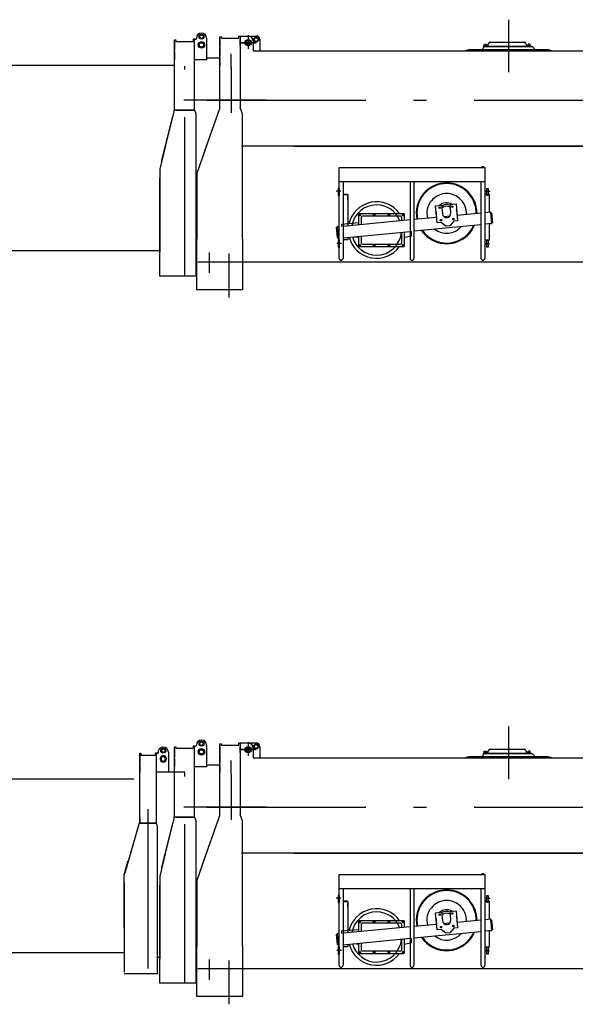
# Model space of a CAD drawing. Extents: x 5451 to 56925, y 6403 to 40956.
# Tile 8 of 10: x 41190 to 45124, y 27042 to 34006. Entities that reach past the tile are written whole.
import ezdxf

# ---------------------------------------------------------------- set-up
doc = ezdxf.new("R2010")
doc.units = 0
doc.header["$LTSCALE"] = 37.5
doc.linetypes.add('CENTER', pattern=[50.5, 30, -9, 2.5, -9])
for name, color, linetype in [('1', 7, 'CONTINUOUS'), ('11', 7, 'CONTINUOUS'), ('31', 7, 'CONTINUOUS'), ('611', 7, 'CONTINUOUS')]:
    doc.layers.add(name, color=color, linetype=linetype)

# ---------------------------------------------------------------- blocks, each defined once
blk = doc.blocks.new('*G36')
at = {"layer": '11', "color": 7, "linetype": 'CENTER'}
for p, q in [((44650, 29005.5), (44650, 28634.7)), ((42753.5, 28842.9), (42863.7, 28842.9)), ((42863.7, 28842.9), (42753.5, 28842.9)), ((42777.6, 28842.9), (42834.3, 28842.9)), ((42807.8, 28895.6), (42807.8, 28800)), ((42807.8, 28873), (42807.8, 28808)), ((42688, 28669.6), (42688, 28765)), ((42688, 28669.6), (42688, 28347.5)), ((42935.8, 28435.9), (42352.9, 28435.9)), ((42514.8, 28435.9), (56925.5, 28435.9)), ((42930.6, 28435.9), (43180.2, 28435.9)), ((43462.9, 27792.4), (43431, 27792.4)), ((44488.7, 27792.4), (44520.5, 27792.4)), ((43467.7, 27422.4), (43434.8, 27422.4)), ((44483.8, 27422.4), (44516.8, 27422.4)), ((42531, 27358), (42531, 27214.5)), ((42671, 27351.2), (42671, 27041.7))]:
    blk.add_line(p, q, dxfattribs=at)
at = {"layer": '11', "color": 7, "linetype": 'CONTINUOUS'}
for p, q in [((42606.6, 28854.9), (42606.6, 28884.2)), ((42606.6, 28884.2), (42618.6, 28884.2)), ((42606.6, 28884.2), (42618.6, 28884.2)), ((42606.6, 28382.3), (42606.6, 28884.2)), ((42606.6, 28871.5), (42606.6, 28815.5)), ((42618.6, 28884.2), (42618.6, 28874.9)), ((42618.6, 28874.9), (42740.6, 28874.9)), ((42627, 28874.9), (42740.6, 28874.9)), ((42740.6, 28889.9), (42750.6, 28889.9)), ((42740.6, 28889.9), (42750.6, 28889.9)), ((42740.6, 28874.9), (42740.6, 28889.9)), ((42749, 28889.9), (42759, 28889.9)), ((42749, 28889.9), (42759, 28889.9)), ((42750.6, 28889.9), (42750.6, 28854.9)), ((42750.6, 28889.9), (42864.4, 28889.9)), ((42750.6, 28889.9), (42750.6, 28384.6)), ((42759, 28889.9), (42809, 28889.9)), ((42844, 28854.9), (42844, 28784.9)), ((42889.4, 28864.9), (42889.4, 28784.9)), ((44506.4, 28825.6), (44509, 28836.8)), ((44521.6, 28846.9), (44761.6, 28846.9)), ((44774.3, 28836.8), (44776.9, 28825.6)), ((42606.6, 28803.5), (42606.6, 28747.5)), ((42844, 28784.9), (45736.6, 28784.9)), ((44350, 28789.9), (44368.7, 28794.9)), ((44350, 28784.9), (44350, 28789.9)), ((44950, 28784.9), (44350, 28784.9)), ((44368.7, 28794.9), (44461, 28794.9)), ((44461, 28794.9), (44481, 28814.9)), ((44461, 28794.9), (44839, 28794.9)), ((44472.6, 28817.9), (44492.1, 28817.9)), ((44472.6, 28814.9), (44472.6, 28817.9)), ((44472.6, 28817.9), (44810.6, 28817.9)), ((44810.6, 28814.9), (44472.6, 28814.9)), ((44496.6, 28821.9), (44476.6, 28821.9)), ((44476.6, 28821.9), (44476.6, 28819.9)), ((44476.6, 28819.9), (44496.6, 28819.9)), ((44476.6, 28819.9), (44496.6, 28819.9)), ((44476.6, 28817.9), (44476.6, 28819.9)), ((44496.6, 28817.9), (44476.6, 28817.9)), ((44481, 28814.9), (44819, 28814.9)), ((44492.1, 28817.9), (44496.6, 28817.9)), ((44496.6, 28819.9), (44496.6, 28821.9)), ((44496.6, 28819.9), (44496.6, 28817.9)), ((44786.6, 28819.9), (44786.6, 28821.9)), ((44786.6, 28821.9), (44806.6, 28821.9)), ((44806.6, 28819.9), (44786.6, 28819.9)), ((44806.6, 28819.9), (44786.6, 28819.9)), ((44786.6, 28819.9), (44786.6, 28817.9)), ((44786.6, 28817.9), (44806.6, 28817.9)), ((44786.6, 28817.9), (44791.1, 28817.9)), ((44791.1, 28817.9), (44810.6, 28817.9)), ((44806.6, 28821.9), (44806.6, 28819.9)), ((44806.6, 28817.9), (44806.6, 28819.9)), ((44810.6, 28817.9), (44810.6, 28814.9)), ((44819, 28814.9), (44839, 28794.9)), ((44839, 28794.9), (44931.3, 28794.9)), ((44931.3, 28794.9), (44950, 28789.9)), ((44950, 28789.9), (44950, 28784.9)), ((42606.6, 28735.8), (42606.6, 28679.8)), ((42606.7, 28382.3), (42482, 28027.4)), ((42608.8, 28388.9), (42608.8, 28388.9)), ((42608.8, 28388.9), (42608.8, 28388.9)), ((42608.8, 28388.9), (42608.8, 28388.9)), ((42768, 28338.9), (42750.6, 28384.6)), ((42768, 28338.9), (42750.6, 28384.6)), ((42768, 28219.7), (42768, 28338.9)), ((42768, 28219.7), (42768, 28338.9)), ((42768, 27923), (42768, 28219.7)), ((42517, 28126.9), (42443.6, 27918.1)), ((46480, 28109.9), (42759.6, 28109.9)), ((43131.6, 28109.9), (46480, 28109.9)), ((42768, 27923), (42768, 28034.3)), ((43451.4, 27859.4), (43451.4, 27959)), ((43451.4, 27956), (43451.4, 27959)), ((43451.4, 27959), (43465.4, 27959)), ((43465.4, 27959), (44483.4, 27959)), ((44462.3, 27964), (44462.3, 27959.4)), ((44462.3, 27959.4), (44476.6, 27959.4)), ((44462.9, 27959), (44462.9, 27959.4)), ((44475.9, 27959), (44462.9, 27959)), ((44475, 27964.7), (44463.8, 27964.7)), ((44465.3, 27964), (44465.3, 27959.4)), ((44473.5, 27964), (44473.5, 27959.4)), ((44475.9, 27959.4), (44475.9, 27959)), ((44476.6, 27959.4), (44476.6, 27964)), ((44483.4, 27959), (44483.4, 27956)), ((44483.4, 27956), (44483.4, 27859.4)), ((42443.6, 27918.1), (42443.6, 27452.6)), ((42768, 27912.9), (42768, 27923)), ((42768, 27452.6), (42768, 27912.9)), ((43451.4, 27318.3), (43451.4, 27909)), ((44483.4, 27859.4), (43451.4, 27859.4)), ((43479.4, 27859.4), (43479.4, 27318.3)), ((43953.4, 27859.4), (43953.4, 27318.3)), ((43981.4, 27859.4), (43981.4, 27318.3)), ((44455.4, 27859.4), (44455.4, 27318.3)), ((44483.4, 27909), (44483.4, 27318.3)), ((43454.8, 27812.1), (43444.8, 27812.1)), ((43444.8, 27812.1), (43444.8, 27762.1)), ((43454.8, 27762.1), (43454.8, 27812.1)), ((44496.8, 27762.1), (44496.8, 27812.1)), ((44496.8, 27812.1), (44506.8, 27812.1)), ((44506.8, 27812.1), (44506.8, 27762.1)), ((43444.8, 27762.1), (43454.8, 27762.1)), ((43479.4, 27772.4), (43509.5, 27772.4)), ((43509.5, 27768.4), (43479.4, 27768.4)), ((43479.6, 27768.4), (43512.4, 27768.4)), ((43509.5, 27772.4), (43509.5, 27768.4)), ((43512.4, 27768.4), (43512.4, 27546.9)), ((44483.4, 27772.4), (44513.5, 27772.4)), ((44516.4, 27768.4), (44483.4, 27768.4)), ((44513.5, 27768.4), (44483.4, 27768.4)), ((44506.8, 27762.1), (44496.8, 27762.1)), ((44513.5, 27772.4), (44513.5, 27768.4)), ((44516.4, 27642.6), (44516.4, 27768.4)), ((44134.6, 27688.7), (44177, 27692.7)), ((44146, 27569.2), (44134.6, 27688.7)), ((44177, 27692.7), (44182.6, 27633)), ((44236.7, 27698.4), (44279, 27702.4)), ((44242.4, 27638.6), (44236.7, 27698.4)), ((44279, 27702.4), (44290.4, 27583)), ((43953.4, 27589), (43479.4, 27543.8)), ((43592.4, 27626.7), (43597.4, 27629.6)), ((43592.4, 27620.9), (43592.4, 27626.7)), ((43597.4, 27618.1), (43592.4, 27620.9)), ((43597.4, 27629.6), (43602.4, 27626.7)), ((43602.4, 27620.9), (43597.4, 27618.1)), ((43602.4, 27626.7), (43602.4, 27620.9)), ((43606.4, 27604.8), (43606.4, 27555.9)), ((43886.4, 27614.8), (43616.4, 27614.8)), ((43695.1, 27626.7), (43700.1, 27629.6)), ((43695.1, 27626.7), (43700.1, 27629.6)), ((43695.1, 27620.9), (43695.1, 27626.7)), ((43695.1, 27620.9), (43695.1, 27626.7)), ((43700.1, 27618.1), (43695.1, 27620.9)), ((43700.1, 27618.1), (43695.1, 27620.9)), ((43700.1, 27629.6), (43705.1, 27626.7)), ((43700.1, 27629.6), (43705.1, 27626.7)), ((43705.1, 27620.9), (43700.1, 27618.1)), ((43705.1, 27620.9), (43700.1, 27618.1)), ((43705.1, 27626.7), (43705.1, 27620.9)), ((43705.1, 27626.7), (43705.1, 27620.9)), ((43797.7, 27626.7), (43802.7, 27629.6)), ((43797.7, 27626.7), (43802.7, 27629.6)), ((43797.7, 27620.9), (43797.7, 27626.7)), ((43797.7, 27620.9), (43797.7, 27626.7)), ((43802.7, 27618.1), (43797.7, 27620.9)), ((43802.7, 27618.1), (43797.7, 27620.9)), ((43802.7, 27629.6), (43807.7, 27626.7)), ((43802.7, 27629.6), (43807.7, 27626.7)), ((43807.7, 27620.9), (43802.7, 27618.1)), ((43807.7, 27620.9), (43802.7, 27618.1)), ((43807.7, 27626.7), (43807.7, 27620.9)), ((43807.7, 27626.7), (43807.7, 27620.9)), ((43896.4, 27583.6), (43896.4, 27604.8)), ((43900.4, 27626.7), (43905.4, 27629.6)), ((43900.4, 27620.9), (43900.4, 27626.7)), ((43905.4, 27618.1), (43900.4, 27620.9)), ((43905.4, 27629.6), (43910.4, 27626.7)), ((43910.4, 27620.9), (43905.4, 27618.1)), ((43910.4, 27626.7), (43910.4, 27620.9)), ((44142.4, 27607), (43981.4, 27591.7)), ((44234.9, 27615.8), (44194.3, 27612)), ((44263, 27580.4), (44236, 27547.6)), ((44290.4, 27583), (44263, 27580.4)), ((44455.4, 27636.9), (44286.8, 27620.8)), ((44525.4, 27643.5), (44483.4, 27639.5)), ((44525.4, 27643.5), (44516.4, 27642.7)), ((44533, 27563.9), (44525.4, 27643.5)), ((44532.6, 27568.3), (44525.8, 27639.5)), ((44525.8, 27639.5), (44529.8, 27639.5)), ((44529.8, 27639.5), (44536.6, 27568.3)), ((43433.6, 27535.4), (43437.2, 27539.8)), ((43437.6, 27535.8), (43433.6, 27535.4)), ((43440.4, 27464.1), (43433.6, 27535.4)), ((43433.6, 27535.4), (43437.6, 27535.4)), ((43451.4, 27541.1), (43437.2, 27539.8)), ((43437.2, 27539.8), (43444.8, 27460.1)), ((43437.2, 27539.8), (43437.6, 27535.8)), ((43588.4, 27567.8), (43469.4, 27557.8)), ((43469.4, 27557.8), (43469.4, 27542.9)), ((43479.4, 27463.4), (43953.4, 27508.6)), ((43981.4, 27511.3), (44455.4, 27556.5)), ((44173.4, 27571.8), (44146, 27569.2)), ((44206.1, 27544.8), (44173.4, 27571.8)), ((44236, 27547.6), (44206.1, 27544.8)), ((44533, 27563.9), (44483.4, 27559.2)), ((44516.4, 27562.3), (44533, 27563.9)), ((44516.4, 27448), (44516.4, 27562.3)), ((44536.6, 27568.3), (44532.6, 27568.3)), ((42443.6, 27095.9), (42443.6, 27452.6)), ((42768, 27452.6), (42768, 27095.9)), ((43444.4, 27464.1), (43440.4, 27464.1)), ((43444.8, 27460.1), (43440.4, 27463.7)), ((43440.4, 27463.7), (43444.4, 27463.7)), ((43444.4, 27463.7), (43444.8, 27460.1)), ((43444.8, 27460.1), (43451.4, 27460.1)), ((43454.8, 27447.4), (43444.8, 27447.4)), ((43444.8, 27447.4), (43444.8, 27397.4)), ((43454.8, 27397.4), (43454.8, 27447.4)), ((43512.4, 27448), (43479.4, 27448)), ((43512.4, 27466.6), (43512.4, 27448)), ((43555, 27470.6), (43588.4, 27467.8)), ((43606.4, 27475.5), (43606.4, 27428.8)), ((43896.4, 27428.8), (43896.4, 27503.2)), ((44483.4, 27448), (44516.4, 27448)), ((44496.8, 27397.4), (44496.8, 27447.4)), ((44496.8, 27447.4), (44506.8, 27447.4)), ((44506.8, 27447.4), (44506.8, 27397.4)), ((43444.8, 27397.4), (43454.8, 27397.4)), ((43592.4, 27412.7), (43597.4, 27415.6)), ((43592.4, 27406.9), (43592.4, 27412.7)), ((43597.4, 27404.1), (43592.4, 27406.9)), ((43597.4, 27415.6), (43602.4, 27412.7)), ((43602.4, 27406.9), (43597.4, 27404.1)), ((43602.4, 27412.7), (43602.4, 27406.9)), ((43616.4, 27418.8), (43886.4, 27418.8)), ((43695.1, 27412.7), (43700.1, 27415.6)), ((43695.1, 27406.9), (43695.1, 27412.7)), ((43700.1, 27404.1), (43695.1, 27406.9)), ((43700.1, 27415.6), (43705.1, 27412.7)), ((43705.1, 27406.9), (43700.1, 27404.1)), ((43705.1, 27412.7), (43705.1, 27406.9)), ((43797.7, 27412.7), (43802.7, 27415.6)), ((43797.7, 27406.9), (43797.7, 27412.7)), ((43802.7, 27404.1), (43797.7, 27406.9)), ((43802.7, 27415.6), (43807.7, 27412.7)), ((43807.7, 27406.9), (43802.7, 27404.1)), ((43807.7, 27412.7), (43807.7, 27406.9)), ((43900.4, 27412.7), (43905.4, 27415.6)), ((43900.4, 27406.9), (43900.4, 27412.7)), ((43905.4, 27404.1), (43900.4, 27406.9)), ((43905.4, 27415.6), (43910.4, 27412.7)), ((43910.4, 27406.9), (43905.4, 27404.1)), ((43910.4, 27412.7), (43910.4, 27406.9)), ((44506.8, 27397.4), (44496.8, 27397.4)), ((42452, 27293.9), (43121.6, 27293.9)), ((43121.6, 27293.9), (46103, 27293.9)), ((42759.6, 27095.9), (42443.6, 27095.9)), ((42768, 27095.9), (42452, 27095.9))]:
    blk.add_line(p, q, dxfattribs=at)
for centre, radius in [((42807.8, 28842.9), 22.5), ((42807.8, 28842.9), 15), ((42864.4, 28864.9), 17.5), ((42864.4, 28864.9), 12.7), ((44164.3, 27675.6), 5.22), ((44164.3, 27675.6), 4), ((44252.3, 27684), 5.22), ((44252.3, 27684), 4), ((43597.4, 27623.8), 5), ((43700.1, 27623.8), 5), ((43700.1, 27623.8), 5), ((43802.7, 27623.8), 5), ((43802.7, 27623.8), 5), ((43905.4, 27623.8), 5), ((44172.7, 27587.6), 5.22), ((44172.7, 27587.6), 4), ((44260.7, 27596), 5.22), ((44260.7, 27596), 4), ((43597.4, 27409.8), 5), ((43700.1, 27409.8), 5), ((43802.7, 27409.8), 5), ((43905.4, 27409.8), 5)]:
    blk.add_circle(centre, radius, dxfattribs=at)
for centre, radius, start, end in [((42809, 28854.9), 35, 0, 90), ((42864.4, 28864.9), 25, 0, 90.01225), ((44521.6, 28833.9), 13, 90, 166.96051), ((44761.6, 28833.9), 13, 13.05919, 89.98354), ((44496.6, 28827.9), 10, -90, -13.09637), ((44786.6, 28827.9), 10, -166.96245, -89.99966), ((44463.8, 27962.9), 1.88, 35.83647, 144.08989), ((44469.4, 27953.5), 11.3, 68.60976, 111.40665), ((44475, 27962.9), 1.88, 35.93926, 143.98723), ((44212.5, 27635.8), 210, 101.27003, -168.73152), ((44212.5, 27635.8), 210, 11.27254, 101.27229), ((44212.5, 27635.8), 140, 140.44547, -165.50989), ((44212.5, 27635.8), 140, 50.44566, 140.44653), ((44212.5, 27635.8), 140, -3.60208, 50.44717), ((43716.4, 27517.8), 177.5, 90, 169.64287), ((43716.4, 27517.8), 177.5, 21.25287, 90.00375), ((44212.5, 27635.8), 62.5, 66.76068, 124.14032), ((44212.5, 27635.8), 50, 58.57889, 132.32352), ((44202, 27633.7), 220.7, 0, 11.27043), ((43616.4, 27604.8), 10, 90, -179.97375), ((43886.4, 27604.8), 10, 0, 90.00874), ((44212.5, 27635.8), 30, -174.55373, 5.3761), ((44212.5, 27635.8), 210, -145.4908, -78.72641), ((44212.5, 27635.8), 140, -127.77834, -41.32697), ((44212.5, 27635.8), 210, -78.72888, -23.62085), ((43716.4, 27517.8), 177.5, -164.28044, -90.00058), ((43716.4, 27517.8), 177.5, -90, -4.82648), ((43616.4, 27428.8), 10, 180, -89.92566), ((43886.4, 27428.8), 10, -90, 0.02625), ((43465.4, 27318.3), 14, 180, 0), ((43967.4, 27318.3), 14, 180, 0), ((44469.4, 27318.3), 14, 180, 0)]:
    blk.add_arc(centre, radius, start, end, dxfattribs=at)
at = {"layer": '31', "color": 7, "linetype": 'CONTINUOUS'}
for p, q in [((43588.4, 27627.8), (43588.4, 27554.2)), ((43909.4, 27632.8), (43593.4, 27632.8)), ((43914.4, 27585.3), (43914.4, 27627.8)), ((43963.4, 27477.8), (43963.4, 27509.6)), ((43588.4, 27473.8), (43588.4, 27405.8)), ((43914.4, 27405.8), (43914.4, 27504.9)), ((43914.4, 27467.8), (43963.4, 27477.8)), ((43593.4, 27400.8), (43909.4, 27400.8))]:
    blk.add_line(p, q, dxfattribs=at)
for centre, radius, start, end in [((44212.5, 27635.8), 215, 50.44693, 140.44752), ((44212.5, 27635.8), 215, -0.42941, 50.4451), ((43716.4, 27517.8), 200, 35.10038, 167.18324), ((44212.5, 27635.8), 215, 140.44447, -168.67816), ((44212.6, 27635.8), 75, 170.60773, -159.70938), ((44212.5, 27635.8), 75, 58.58005, 132.31474), ((44212.5, 27635.8), 75, -9.40985, 20.29395), ((43593.4, 27627.8), 5, 90, -179.965), ((43909.4, 27627.8), 5, 0, 89.89512), ((44212.5, 27635.8), 215, -146.22853, -129.55173), ((44212.6, 27635.8), 214.9, -39.55762, -22.87769), ((43716.4, 27517.8), 200, -165.44632, -35.80286), ((44212.5, 27635.8), 215, -129.55273, -39.55273), ((43593.4, 27405.8), 5, 180, -89.88629), ((43909.4, 27405.8), 5, -90, -0.02621)]:
    blk.add_arc(centre, radius, start, end, dxfattribs=at)
at = {"layer": '611', "color": 7, "linetype": 'CONTINUOUS'}
for p, q in [((42750.6, 28822.2), (42750.6, 28864.9)), ((44478.6, 28821.9), (44478.6, 28830.9)), ((44479.6, 28831.9), (44493.6, 28831.9)), ((44494.6, 28830.9), (44494.6, 28821.9)), ((44788.6, 28830.9), (44788.6, 28821.9)), ((44803.6, 28831.9), (44789.6, 28831.9)), ((44804.6, 28821.9), (44804.6, 28830.9)), ((44494.6, 28821.9), (44478.6, 28821.9)), ((44788.6, 28821.9), (44804.6, 28821.9)), ((43512.9, 27754.3), (43512.4, 27754.3)), ((43512.4, 27732), (43512.9, 27732)), ((43512.9, 27732), (43512.9, 27754.3)), ((44516.4, 27732), (44516.9, 27732)), ((44516.9, 27732), (44516.9, 27754.3)), ((44516.9, 27754.3), (44516.9, 27754.3)), ((44516.4, 27461.6), (44516.9, 27461.6)), ((44516.9, 27461.6), (44516.9, 27483.9)), ((44516.9, 27483.9), (44516.9, 27483.9))]:
    blk.add_line(p, q, dxfattribs=at)
blk.add_arc((44803.6, 28830.9), 1, 0, 90.04367, dxfattribs=at)
blk = doc.blocks.new('*G45')
at = {"layer": '11', "color": 7, "linetype": 'CENTER'}
for p, q in [((44650, 34005.5), (44650, 33634.7)), ((42807.8, 33895.6), (42807.8, 33800)), ((42807.8, 33873), (42807.8, 33808)), ((42753.5, 33842.9), (42863.7, 33842.9)), ((42863.7, 33842.9), (42753.5, 33842.9)), ((42777.6, 33842.9), (42834.3, 33842.9)), ((42688, 33669.6), (42688, 33765)), ((42688, 33669.6), (42688, 33347.5)), ((42935.8, 33435.9), (42352.9, 33435.9)), ((42514.8, 33435.9), (56925.5, 33435.9)), ((42930.6, 33435.9), (43180.2, 33435.9)), ((43462.9, 32792.4), (43431, 32792.4)), ((44488.7, 32792.4), (44520.5, 32792.4)), ((43467.7, 32422.4), (43434.8, 32422.4)), ((44483.8, 32422.4), (44516.8, 32422.4)), ((42531, 32358), (42531, 32214.5)), ((42671, 32351.2), (42671, 32041.7))]:
    blk.add_line(p, q, dxfattribs=at)
at = {"layer": '11', "color": 7, "linetype": 'CONTINUOUS'}
for p, q in [((42606.6, 33854.9), (42606.6, 33884.2)), ((42606.6, 33884.2), (42618.6, 33884.2)), ((42606.6, 33884.2), (42618.6, 33884.2)), ((42606.6, 33382.3), (42606.6, 33884.2)), ((42606.6, 33871.5), (42606.6, 33815.5)), ((42618.6, 33884.2), (42618.6, 33874.9)), ((42618.6, 33874.9), (42740.6, 33874.9)), ((42627, 33874.9), (42740.6, 33874.9)), ((42740.6, 33889.9), (42750.6, 33889.9)), ((42740.6, 33889.9), (42750.6, 33889.9)), ((42740.6, 33874.9), (42740.6, 33889.9)), ((42749, 33889.9), (42759, 33889.9)), ((42749, 33889.9), (42759, 33889.9)), ((42750.6, 33889.9), (42750.6, 33854.9)), ((42750.6, 33889.9), (42864.4, 33889.9)), ((42750.6, 33889.9), (42750.6, 33384.6)), ((42759, 33889.9), (42809, 33889.9)), ((42844, 33854.9), (42844, 33784.9)), ((42889.4, 33864.9), (42889.4, 33784.9)), ((44521.6, 33846.9), (44761.6, 33846.9)), ((42606.6, 33803.5), (42606.6, 33747.5)), ((42844, 33784.9), (45736.6, 33784.9)), ((44350, 33789.9), (44368.7, 33794.9)), ((44350, 33784.9), (44350, 33789.9)), ((44950, 33784.9), (44350, 33784.9)), ((44368.7, 33794.9), (44461, 33794.9)), ((44461, 33794.9), (44481, 33814.9)), ((44461, 33794.9), (44839, 33794.9)), ((44472.6, 33817.9), (44492.1, 33817.9)), ((44472.6, 33814.9), (44472.6, 33817.9)), ((44472.6, 33817.9), (44810.6, 33817.9)), ((44810.6, 33814.9), (44472.6, 33814.9)), ((44496.6, 33821.9), (44476.6, 33821.9)), ((44476.6, 33821.9), (44476.6, 33819.9)), ((44476.6, 33819.9), (44496.6, 33819.9)), ((44476.6, 33819.9), (44496.6, 33819.9)), ((44476.6, 33817.9), (44476.6, 33819.9)), ((44496.6, 33817.9), (44476.6, 33817.9)), ((44481, 33814.9), (44819, 33814.9)), ((44492.1, 33817.9), (44496.6, 33817.9)), ((44496.6, 33819.9), (44496.6, 33821.9)), ((44496.6, 33819.9), (44496.6, 33817.9)), ((44506.4, 33825.6), (44509, 33836.8)), ((44774.3, 33836.8), (44776.9, 33825.6)), ((44786.6, 33819.9), (44786.6, 33821.9)), ((44786.6, 33821.9), (44806.6, 33821.9)), ((44806.6, 33819.9), (44786.6, 33819.9)), ((44806.6, 33819.9), (44786.6, 33819.9)), ((44786.6, 33819.9), (44786.6, 33817.9)), ((44786.6, 33817.9), (44806.6, 33817.9)), ((44786.6, 33817.9), (44791.1, 33817.9)), ((44791.1, 33817.9), (44810.6, 33817.9)), ((44806.6, 33821.9), (44806.6, 33819.9)), ((44806.6, 33817.9), (44806.6, 33819.9)), ((44810.6, 33817.9), (44810.6, 33814.9)), ((44819, 33814.9), (44839, 33794.9)), ((44839, 33794.9), (44931.3, 33794.9)), ((44931.3, 33794.9), (44950, 33789.9)), ((44950, 33789.9), (44950, 33784.9)), ((42606.6, 33735.8), (42606.6, 33679.8)), ((42606.7, 33382.3), (42482, 33027.4)), ((42608.8, 33388.9), (42608.8, 33388.9)), ((42608.8, 33388.9), (42608.8, 33388.9)), ((42608.8, 33388.9), (42608.8, 33388.9)), ((42768, 33338.9), (42750.6, 33384.6)), ((42768, 33338.9), (42750.6, 33384.6)), ((42768, 33219.7), (42768, 33338.9)), ((42768, 33219.7), (42768, 33338.9)), ((42768, 32923), (42768, 33219.7)), ((42517, 33126.9), (42443.6, 32918.1)), ((46480, 33109.9), (42759.6, 33109.9)), ((43131.6, 33109.9), (46480, 33109.9)), ((42768, 32923), (42768, 33034.3)), ((43451.4, 32859.4), (43451.4, 32959)), ((43451.4, 32956), (43451.4, 32959)), ((43451.4, 32959), (43465.4, 32959)), ((43465.4, 32959), (44483.4, 32959)), ((44462.3, 32964), (44462.3, 32959.4)), ((44462.3, 32959.4), (44476.6, 32959.4)), ((44462.9, 32959), (44462.9, 32959.4)), ((44475.9, 32959), (44462.9, 32959)), ((44475, 32964.7), (44463.8, 32964.7)), ((44465.3, 32964), (44465.3, 32959.4)), ((44473.5, 32964), (44473.5, 32959.4)), ((44475.9, 32959.4), (44475.9, 32959)), ((44476.6, 32959.4), (44476.6, 32964)), ((44483.4, 32959), (44483.4, 32956)), ((44483.4, 32956), (44483.4, 32859.4)), ((42443.6, 32918.1), (42443.6, 32452.6)), ((42768, 32912.9), (42768, 32923)), ((42768, 32452.6), (42768, 32912.9)), ((43451.4, 32318.3), (43451.4, 32909)), ((44483.4, 32909), (44483.4, 32318.3)), ((43454.8, 32812.1), (43444.8, 32812.1)), ((43444.8, 32812.1), (43444.8, 32762.1)), ((44483.4, 32859.4), (43451.4, 32859.4)), ((43454.8, 32762.1), (43454.8, 32812.1)), ((43479.4, 32859.4), (43479.4, 32318.3)), ((43953.4, 32859.4), (43953.4, 32318.3)), ((43981.4, 32859.4), (43981.4, 32318.3)), ((44455.4, 32859.4), (44455.4, 32318.3)), ((44496.8, 32762.1), (44496.8, 32812.1)), ((44496.8, 32812.1), (44506.8, 32812.1)), ((44506.8, 32812.1), (44506.8, 32762.1)), ((43444.8, 32762.1), (43454.8, 32762.1)), ((43479.4, 32772.4), (43509.5, 32772.4)), ((43509.5, 32768.4), (43479.4, 32768.4)), ((43479.6, 32768.4), (43512.4, 32768.4)), ((43509.5, 32772.4), (43509.5, 32768.4)), ((43512.4, 32768.4), (43512.4, 32546.9)), ((44483.4, 32772.4), (44513.5, 32772.4)), ((44516.4, 32768.4), (44483.4, 32768.4)), ((44513.5, 32768.4), (44483.4, 32768.4)), ((44506.8, 32762.1), (44496.8, 32762.1)), ((44513.5, 32772.4), (44513.5, 32768.4)), ((44516.4, 32642.6), (44516.4, 32768.4)), ((44134.6, 32688.7), (44177, 32692.7)), ((44146, 32569.2), (44134.6, 32688.7)), ((44177, 32692.7), (44182.6, 32633)), ((44236.7, 32698.4), (44279, 32702.4)), ((44242.4, 32638.6), (44236.7, 32698.4)), ((44279, 32702.4), (44290.4, 32583)), ((43592.4, 32626.7), (43597.4, 32629.6)), ((43592.4, 32620.9), (43592.4, 32626.7)), ((43597.4, 32618.1), (43592.4, 32620.9)), ((43597.4, 32629.6), (43602.4, 32626.7)), ((43602.4, 32620.9), (43597.4, 32618.1)), ((43602.4, 32626.7), (43602.4, 32620.9)), ((43606.4, 32604.8), (43606.4, 32555.9)), ((43886.4, 32614.8), (43616.4, 32614.8)), ((43695.1, 32626.7), (43700.1, 32629.6)), ((43695.1, 32626.7), (43700.1, 32629.6)), ((43695.1, 32620.9), (43695.1, 32626.7)), ((43695.1, 32620.9), (43695.1, 32626.7)), ((43700.1, 32618.1), (43695.1, 32620.9)), ((43700.1, 32618.1), (43695.1, 32620.9)), ((43700.1, 32629.6), (43705.1, 32626.7)), ((43700.1, 32629.6), (43705.1, 32626.7)), ((43705.1, 32620.9), (43700.1, 32618.1)), ((43705.1, 32620.9), (43700.1, 32618.1)), ((43705.1, 32626.7), (43705.1, 32620.9)), ((43705.1, 32626.7), (43705.1, 32620.9)), ((43797.7, 32626.7), (43802.7, 32629.6)), ((43797.7, 32626.7), (43802.7, 32629.6)), ((43797.7, 32620.9), (43797.7, 32626.7)), ((43797.7, 32620.9), (43797.7, 32626.7)), ((43802.7, 32618.1), (43797.7, 32620.9)), ((43802.7, 32618.1), (43797.7, 32620.9)), ((43802.7, 32629.6), (43807.7, 32626.7)), ((43802.7, 32629.6), (43807.7, 32626.7)), ((43807.7, 32620.9), (43802.7, 32618.1)), ((43807.7, 32620.9), (43802.7, 32618.1)), ((43807.7, 32626.7), (43807.7, 32620.9)), ((43807.7, 32626.7), (43807.7, 32620.9)), ((43896.4, 32583.6), (43896.4, 32604.8)), ((43900.4, 32626.7), (43905.4, 32629.6)), ((43900.4, 32620.9), (43900.4, 32626.7)), ((43905.4, 32618.1), (43900.4, 32620.9)), ((43905.4, 32629.6), (43910.4, 32626.7)), ((43910.4, 32620.9), (43905.4, 32618.1)), ((43910.4, 32626.7), (43910.4, 32620.9)), ((44142.4, 32607), (43981.4, 32591.7)), ((44234.9, 32615.8), (44194.3, 32612)), ((44455.4, 32636.9), (44286.8, 32620.8)), ((44525.4, 32643.5), (44483.4, 32639.5)), ((44525.4, 32643.5), (44516.4, 32642.7)), ((44533, 32563.9), (44525.4, 32643.5)), ((44532.6, 32568.3), (44525.8, 32639.5)), ((44525.8, 32639.5), (44529.8, 32639.5)), ((44529.8, 32639.5), (44536.6, 32568.3)), ((43433.6, 32535.4), (43437.2, 32539.8)), ((43437.6, 32535.8), (43433.6, 32535.4)), ((43440.4, 32464.1), (43433.6, 32535.4)), ((43433.6, 32535.4), (43437.6, 32535.4)), ((43451.4, 32541.1), (43437.2, 32539.8)), ((43437.2, 32539.8), (43444.8, 32460.1)), ((43437.2, 32539.8), (43437.6, 32535.8)), ((43588.4, 32567.8), (43469.4, 32557.8)), ((43469.4, 32557.8), (43469.4, 32542.9)), ((43953.4, 32589), (43479.4, 32543.8)), ((43981.4, 32511.3), (44455.4, 32556.5)), ((44173.4, 32571.8), (44146, 32569.2)), ((44206.1, 32544.8), (44173.4, 32571.8)), ((44236, 32547.6), (44206.1, 32544.8)), ((44263, 32580.4), (44236, 32547.6)), ((44290.4, 32583), (44263, 32580.4)), ((44533, 32563.9), (44483.4, 32559.2)), ((44516.4, 32562.3), (44533, 32563.9)), ((44516.4, 32448), (44516.4, 32562.3)), ((44536.6, 32568.3), (44532.6, 32568.3)), ((42443.6, 32095.9), (42443.6, 32452.6)), ((42768, 32452.6), (42768, 32095.9)), ((43444.4, 32464.1), (43440.4, 32464.1)), ((43444.8, 32460.1), (43440.4, 32463.7)), ((43440.4, 32463.7), (43444.4, 32463.7)), ((43444.4, 32463.7), (43444.8, 32460.1)), ((43444.8, 32460.1), (43451.4, 32460.1)), ((43479.4, 32463.4), (43953.4, 32508.6)), ((43512.4, 32466.6), (43512.4, 32448)), ((43555, 32470.6), (43588.4, 32467.8)), ((43606.4, 32475.5), (43606.4, 32428.8)), ((43896.4, 32428.8), (43896.4, 32503.2)), ((43454.8, 32447.4), (43444.8, 32447.4)), ((43444.8, 32447.4), (43444.8, 32397.4)), ((43444.8, 32397.4), (43454.8, 32397.4)), ((43454.8, 32397.4), (43454.8, 32447.4)), ((43512.4, 32448), (43479.4, 32448)), ((43592.4, 32412.7), (43597.4, 32415.6)), ((43592.4, 32406.9), (43592.4, 32412.7)), ((43597.4, 32404.1), (43592.4, 32406.9)), ((43597.4, 32415.6), (43602.4, 32412.7)), ((43602.4, 32406.9), (43597.4, 32404.1)), ((43602.4, 32412.7), (43602.4, 32406.9)), ((43616.4, 32418.8), (43886.4, 32418.8)), ((43695.1, 32412.7), (43700.1, 32415.6)), ((43695.1, 32406.9), (43695.1, 32412.7)), ((43700.1, 32404.1), (43695.1, 32406.9)), ((43700.1, 32415.6), (43705.1, 32412.7)), ((43705.1, 32406.9), (43700.1, 32404.1)), ((43705.1, 32412.7), (43705.1, 32406.9)), ((43797.7, 32412.7), (43802.7, 32415.6)), ((43797.7, 32406.9), (43797.7, 32412.7)), ((43802.7, 32404.1), (43797.7, 32406.9)), ((43802.7, 32415.6), (43807.7, 32412.7)), ((43807.7, 32406.9), (43802.7, 32404.1)), ((43807.7, 32412.7), (43807.7, 32406.9)), ((43900.4, 32412.7), (43905.4, 32415.6)), ((43900.4, 32406.9), (43900.4, 32412.7)), ((43905.4, 32404.1), (43900.4, 32406.9)), ((43905.4, 32415.6), (43910.4, 32412.7)), ((43910.4, 32406.9), (43905.4, 32404.1)), ((43910.4, 32412.7), (43910.4, 32406.9)), ((44483.4, 32448), (44516.4, 32448)), ((44496.8, 32397.4), (44496.8, 32447.4)), ((44496.8, 32447.4), (44506.8, 32447.4)), ((44506.8, 32397.4), (44496.8, 32397.4)), ((44506.8, 32447.4), (44506.8, 32397.4)), ((42452, 32293.9), (43121.6, 32293.9)), ((43121.6, 32293.9), (46103, 32293.9)), ((42759.6, 32095.9), (42443.6, 32095.9)), ((42768, 32095.9), (42452, 32095.9))]:
    blk.add_line(p, q, dxfattribs=at)
for centre, radius in [((42807.8, 33842.9), 22.5), ((42807.8, 33842.9), 15), ((42864.4, 33864.9), 17.5), ((42864.4, 33864.9), 12.7), ((44164.3, 32675.6), 5.22), ((44164.3, 32675.6), 4), ((44252.3, 32684), 5.22), ((44252.3, 32684), 4), ((43597.4, 32623.8), 5), ((43700.1, 32623.8), 5), ((43700.1, 32623.8), 5), ((43802.7, 32623.8), 5), ((43802.7, 32623.8), 5), ((43905.4, 32623.8), 5), ((44172.7, 32587.6), 5.22), ((44172.7, 32587.6), 4), ((44260.7, 32596), 5.22), ((44260.7, 32596), 4), ((43597.4, 32409.8), 5), ((43700.1, 32409.8), 5), ((43802.7, 32409.8), 5), ((43905.4, 32409.8), 5)]:
    blk.add_circle(centre, radius, dxfattribs=at)
for centre, radius, start, end in [((42809, 33854.9), 35, 0, 90), ((42864.4, 33864.9), 25, 0, 90.01225), ((44521.6, 33833.9), 13, 90, 166.96051), ((44761.6, 33833.9), 13, 13.05919, 89.98354), ((44496.6, 33827.9), 10, -90, -13.09637), ((44786.6, 33827.9), 10, -166.96245, -89.99966), ((44463.8, 32962.9), 1.88, 35.83647, 144.08989), ((44469.4, 32953.5), 11.3, 68.60976, 111.40665), ((44475, 32962.9), 1.88, 35.93926, 143.98723), ((44212.5, 32635.8), 210, 101.27003, -168.73152), ((44212.5, 32635.8), 210, 11.27254, 101.27229), ((44212.5, 32635.8), 140, 50.44566, 140.44653), ((44212.5, 32635.8), 140, -3.60208, 50.44717), ((43716.4, 32517.8), 177.5, 90, 169.64287), ((43716.4, 32517.8), 177.5, 21.25287, 90.00375), ((44212.5, 32635.8), 140, 140.44547, -165.50989), ((44212.5, 32635.8), 62.5, 66.76068, 124.14032), ((44212.5, 32635.8), 50, 58.57889, 132.32352), ((44202, 32633.7), 220.7, 0, 11.27043), ((43616.4, 32604.8), 10, 90, -179.97375), ((43886.4, 32604.8), 10, 0, 90.00874), ((44212.5, 32635.8), 30, -174.55373, 5.3761), ((44212.5, 32635.8), 140, -127.77834, -41.32697), ((44212.5, 32635.8), 210, -78.72888, -23.62085), ((43716.4, 32517.8), 177.5, -164.28044, -90.00058), ((43716.4, 32517.8), 177.5, -90, -4.82648), ((44212.5, 32635.8), 210, -145.4908, -78.72641), ((43616.4, 32428.8), 10, 180, -89.92566), ((43886.4, 32428.8), 10, -90, 0.02625), ((43465.4, 32318.3), 14, 180, 0), ((43967.4, 32318.3), 14, 180, 0), ((44469.4, 32318.3), 14, 180, 0)]:
    blk.add_arc(centre, radius, start, end, dxfattribs=at)
at = {"layer": '31', "color": 7, "linetype": 'CONTINUOUS'}
for p, q in [((43588.4, 32627.8), (43588.4, 32554.2)), ((43909.4, 32632.8), (43593.4, 32632.8)), ((43914.4, 32585.3), (43914.4, 32627.8)), ((43588.4, 32473.8), (43588.4, 32405.8)), ((43914.4, 32405.8), (43914.4, 32504.9)), ((43914.4, 32467.8), (43963.4, 32477.8)), ((43963.4, 32477.8), (43963.4, 32509.6)), ((43593.4, 32400.8), (43909.4, 32400.8))]:
    blk.add_line(p, q, dxfattribs=at)
for centre, radius, start, end in [((44212.5, 32635.8), 215, 50.44693, 140.44752), ((44212.5, 32635.8), 215, -0.42941, 50.4451), ((44212.5, 32635.8), 215, 140.44447, -168.67816), ((43716.4, 32517.8), 200, 35.10038, 167.18324), ((44212.5, 32635.8), 75, 58.58005, 132.31474), ((44212.5, 32635.8), 75, -9.40985, 20.29395), ((43593.4, 32627.8), 5, 90, -179.965), ((43909.4, 32627.8), 5, 0, 89.89512), ((44212.6, 32635.8), 75, 170.60773, -159.70938), ((44212.6, 32635.8), 214.9, -39.55762, -22.87769), ((43716.4, 32517.8), 200, -165.44632, -35.80286), ((44212.5, 32635.8), 215, -146.22853, -129.55173), ((44212.5, 32635.8), 215, -129.55273, -39.55273), ((43593.4, 32405.8), 5, 180, -89.88629), ((43909.4, 32405.8), 5, -90, -0.02621)]:
    blk.add_arc(centre, radius, start, end, dxfattribs=at)
at = {"layer": '611', "color": 7, "linetype": 'CONTINUOUS'}
for p, q in [((42750.6, 33822.2), (42750.6, 33864.9)), ((44478.6, 33821.9), (44478.6, 33830.9)), ((44494.6, 33821.9), (44478.6, 33821.9)), ((44479.6, 33831.9), (44493.6, 33831.9)), ((44494.6, 33830.9), (44494.6, 33821.9)), ((44788.6, 33830.9), (44788.6, 33821.9)), ((44788.6, 33821.9), (44804.6, 33821.9)), ((44803.6, 33831.9), (44789.6, 33831.9)), ((44804.6, 33821.9), (44804.6, 33830.9)), ((43512.9, 32754.3), (43512.4, 32754.3)), ((43512.4, 32732), (43512.9, 32732)), ((43512.9, 32732), (43512.9, 32754.3)), ((44516.4, 32732), (44516.9, 32732)), ((44516.9, 32732), (44516.9, 32754.3)), ((44516.9, 32754.3), (44516.9, 32754.3)), ((44516.4, 32461.6), (44516.9, 32461.6)), ((44516.9, 32461.6), (44516.9, 32483.9)), ((44516.9, 32483.9), (44516.9, 32483.9))]:
    blk.add_line(p, q, dxfattribs=at)
blk.add_arc((44803.6, 33830.9), 1, 0, 90.04367, dxfattribs=at)
blk = doc.blocks.new('*G68')
at = {"layer": '1', "color": 7, "linetype": 'CONTINUOUS'}
blk.add_line((31914.8, 27407.9), (41929.8, 27407.9), dxfattribs=at)
at = {"layer": '11', "color": 7, "linetype": 'CONTINUOUS'}
blk.add_line((31908.5, 28635.9), (41998.4, 28635.9), dxfattribs=at)
blk = doc.blocks.new('*G74')
at = {"layer": '1', "color": 7, "linetype": 'CONTINUOUS'}
for p, q in [((42242.7, 28826), (42242.7, 28682.6)), ((42181, 27371.9), (42165.8, 27371.9))]:
    blk.add_line(p, q, dxfattribs=at)
at = {"layer": '11', "color": 7, "linetype": 'CONTINUOUS'}
for p, q in [((42039.8, 28333.4), (42039.8, 28817.3)), ((42039.8, 28817.3), (42047.8, 28817.3)), ((42039.8, 28803), (42039.8, 28747)), ((42039.8, 28803), (42039.8, 28747)), ((42047.8, 28817.3), (42047.8, 28803)), ((42047.8, 28803), (42149.8, 28803)), ((42157.8, 28817.3), (42149.8, 28817.3)), ((42149.8, 28817.3), (42149.8, 28803)), ((42157.5, 28817.3), (42165.3, 28817.3)), ((42157.8, 28323.3), (42157.8, 28817.3)), ((42165.3, 28817.3), (42170.3, 28817.3)), ((42170.3, 28817.3), (42165.5, 28817.3)), ((42170.3, 28817.3), (42170.3, 28824.3)), ((42170.3, 28822.3), (42170.3, 28817.3)), ((42039.8, 28735.1), (42039.8, 28679.1)), ((42157.5, 28684.9), (42360, 28684.9)), ((42039.8, 28363.1), (42039.8, 28333.4)), ((42028.1, 28298.4), (41933.3, 27969.3)), ((42035.3, 28323.3), (41959.5, 28060.3)), ((42149.8, 28323.3), (42035.3, 28323.3)), ((42039.8, 28333.4), (42039, 28323.3)), ((42039, 28323.3), (42047.8, 28323.3)), ((42047.8, 28323.3), (42062.2, 28323.3)), ((42047.8, 28323.3), (42149.8, 28323.3)), ((42047.8, 28323.3), (42149.8, 28323.3)), ((42157.8, 28323.3), (42051.2, 28323.3)), ((42149.8, 28323.3), (42157.8, 28323.3)), ((42165.8, 28298.3), (42157.8, 28323.3)), ((42165.8, 27969.3), (42165.8, 28298.3)), ((41929.8, 27957.1), (41958.9, 28058.3)), ((41929.8, 27578.3), (41929.8, 27957.1)), ((42165.8, 27399.3), (42165.8, 27969.3)), ((41929.8, 27901.8), (41929.8, 27269.3)), ((42165.8, 27269.3), (42165.8, 27399.3)), ((42165.8, 27257.3), (41929.8, 27257.3)), ((42165.8, 27269.3), (42165.8, 27257.3))]:
    blk.add_line(p, q, dxfattribs=at)
at = {"layer": '11', "color": 7, "linetype": 'CENTER'}
blk.add_line((42099, 27295.9), (42099, 28575.9), dxfattribs=at)
at = {"layer": '11', "color": 7, "linetype": 'CONTINUOUS'}
for radius in [17.5, 12.7]:
    blk.add_circle((42206.5, 28835.3), radius, dxfattribs=at)
for centre, radius, start, end in [((42206.5, 28824.3), 36.2, 90, -179.98129), ((42206.5, 28824.3), 36.2, 2.67372, 90.0076), ((42206.5, 28777.3), 22.5, 118.44436, -90.00031), ((42206.5, 28777.3), 15, 90, -115.7791), ((42206.5, 28777.3), 22.5, 90, 118.43781), ((42206.5, 28777.3), 15, -130.72362, -89.96228), ((42206.5, 28777.3), 22.5, 0, 90.02526), ((42206.5, 28777.3), 15, 0, 90.00291), ((42206.5, 28777.3), 15, -90, 0.01459), ((42206.5, 28777.3), 22.5, -90, 0.01553)]:
    blk.add_arc(centre, radius, start, end, dxfattribs=at)
blk = doc.blocks.new('*G75')
at = {"layer": '1', "color": 7, "linetype": 'CONTINUOUS'}
for p, q in [((42512.9, 28734.9), (42606.6, 28734.9)), ((42443.6, 27333.9), (42437, 27333.9))]:
    blk.add_line(p, q, dxfattribs=at)
at = {"layer": '11', "color": 7, "linetype": 'CONTINUOUS'}
for p, q in [((42286, 28862.3), (42296, 28862.3)), ((42286, 28365.3), (42286, 28862.3)), ((42286, 28848.5), (42286, 28792.5)), ((42296, 28862.3), (42296, 28852.3)), ((42296, 28852.3), (42418, 28852.3)), ((42428, 28867.3), (42418, 28867.3)), ((42418, 28867.3), (42418, 28852.3)), ((42428, 28365.3), (42428, 28867.3)), ((42428, 28722), (42428, 28867.3)), ((42428, 28867.3), (42435.8, 28867.3)), ((42440.8, 28872.3), (42440.8, 28874.3)), ((42513.2, 28874.3), (42512.8, 28723)), ((42286, 28780.6), (42286, 28724.6)), ((42512.8, 28722), (42428, 28722)), ((42512.8, 28723), (42512.8, 28722)), ((42282, 28355), (42220.8, 28108.3)), ((42418, 28365.3), (42282, 28365.3)), ((42282, 28365.3), (42282, 28355)), ((42296, 28365.3), (42322, 28365.3)), ((42418, 28365.3), (42296, 28365.3)), ((42311.4, 28365.3), (42428, 28365.3)), ((42428, 28365.3), (42437, 28340.3)), ((42194.5, 28002.3), (42274.3, 28323.9)), ((42437, 28340.3), (42437, 28173.3)), ((42437, 28173.3), (42437, 28063.6)), ((42220.3, 28106.3), (42181, 27948.1)), ((42437, 28063.6), (42437, 27950.3)), ((42181, 27948.1), (42181, 27361.3)), ((42437, 27950.3), (42437, 27629.5)), ((42181, 27599.4), (42181, 27884)), ((42181, 27191.3), (42181, 27599.4)), ((42437, 27629.5), (42437, 27191.3)), ((42181, 27206.3), (42181, 27361.3)), ((42437, 27191.3), (42181, 27191.3))]:
    blk.add_line(p, q, dxfattribs=at)
at = {"layer": '11', "color": 7, "linetype": 'CENTER'}
blk.add_line((42360, 27191.3), (42360, 28677.7), dxfattribs=at)
at = {"layer": '11', "color": 7, "linetype": 'CONTINUOUS'}
for centre, radius in [((42477, 28885.3), 17.5), ((42477, 28827.3), 22.5), ((42477, 28827.3), 15), ((42477, 28885.3), 12.8)]:
    blk.add_circle(centre, radius, dxfattribs=at)
for centre, radius, start, end in [((42477, 28874.3), 36.2, 0, 179.99518), ((42435.8, 28872.3), 5, -90, -0.00873)]:
    blk.add_arc(centre, radius, start, end, dxfattribs=at)
at = {"layer": '611', "color": 7, "linetype": 'CONTINUOUS'}
for p, q in [((42428, 28799.1), (42428, 28841.8)), ((42428, 28731.2), (42428, 28773.9))]:
    blk.add_line(p, q, dxfattribs=at)
blk = doc.blocks.new('*G76')
at = {"layer": '1', "color": 7, "linetype": 'CONTINUOUS'}
for p, q in [((37232.7, 33826), (37232.7, 33682.6)), ((42181, 32371.9), (37155.8, 32371.9))]:
    blk.add_line(p, q, dxfattribs=at)
at = {"layer": '11', "color": 7, "linetype": 'CONTINUOUS'}
for p, q in [((37029.8, 33333.4), (37029.8, 33817.3)), ((37029.8, 33817.3), (37037.8, 33817.3)), ((37029.8, 33803), (37029.8, 33747)), ((37029.8, 33803), (37029.8, 33747)), ((37037.8, 33817.3), (37037.8, 33803)), ((37037.8, 33803), (37139.8, 33803)), ((37147.8, 33817.3), (37139.8, 33817.3)), ((37139.8, 33817.3), (37139.8, 33803)), ((37147.5, 33817.3), (37155.3, 33817.3)), ((37147.8, 33323.3), (37147.8, 33817.3)), ((37155.3, 33817.3), (37160.3, 33817.3)), ((37160.3, 33817.3), (37155.5, 33817.3)), ((37160.3, 33817.3), (37160.3, 33824.3)), ((37160.3, 33822.3), (37160.3, 33817.3)), ((37029.8, 33735.1), (37029.8, 33679.1)), ((37147.5, 33684.9), (42286, 33684.9)), ((37029.8, 33363.1), (37029.8, 33333.4)), ((37018.1, 33298.4), (36923.3, 32969.3)), ((37025.3, 33323.3), (36949.5, 33060.3)), ((37139.8, 33323.3), (37025.3, 33323.3)), ((37029.8, 33333.4), (37029, 33323.3)), ((37029, 33323.3), (37037.8, 33323.3)), ((37037.8, 33323.3), (37052.2, 33323.3)), ((37037.8, 33323.3), (37139.8, 33323.3)), ((37037.8, 33323.3), (37139.8, 33323.3)), ((37147.8, 33323.3), (37041.2, 33323.3)), ((37139.8, 33323.3), (37147.8, 33323.3)), ((37155.8, 33298.3), (37147.8, 33323.3)), ((37155.8, 32969.3), (37155.8, 33298.3)), ((36919.8, 32957.1), (36948.9, 33058.3)), ((36919.8, 32578.3), (36919.8, 32957.1)), ((37155.8, 32399.3), (37155.8, 32969.3)), ((36919.8, 32901.8), (36919.8, 32269.3)), ((37155.8, 32269.3), (37155.8, 32399.3)), ((37155.8, 32257.3), (36919.8, 32257.3)), ((37155.8, 32269.3), (37155.8, 32257.3))]:
    blk.add_line(p, q, dxfattribs=at)
at = {"layer": '11', "color": 7, "linetype": 'CENTER'}
blk.add_line((37089, 32295.9), (37089, 33575.9), dxfattribs=at)
at = {"layer": '11', "color": 7, "linetype": 'CONTINUOUS'}
for radius in [17.5, 12.7]:
    blk.add_circle((37196.5, 33835.3), radius, dxfattribs=at)
for centre, radius, start, end in [((37196.5, 33824.3), 36.2, 90, -179.98129), ((37196.5, 33824.3), 36.2, 2.67372, 90.0076), ((37196.5, 33777.3), 22.5, 118.44436, -90.00031), ((37196.5, 33777.3), 15, 90, -115.7791), ((37196.5, 33777.3), 22.5, 90, 118.43781), ((37196.5, 33777.3), 22.5, 0, 90.02526), ((37196.5, 33777.3), 15, 0, 90.00291), ((37196.5, 33777.3), 15, -90, 0.01459), ((37196.5, 33777.3), 22.5, -90, 0.01553), ((37196.5, 33777.3), 15, -130.72362, -89.96228)]:
    blk.add_arc(centre, radius, start, end, dxfattribs=at)
blk = doc.blocks.new('*G77')
at = {"layer": '1', "color": 7, "linetype": 'CONTINUOUS'}
for p, q in [((42512.9, 33734.9), (42606.6, 33734.9)), ((42443.6, 32333.9), (42437, 32333.9))]:
    blk.add_line(p, q, dxfattribs=at)
at = {"layer": '11', "color": 7, "linetype": 'CONTINUOUS'}
for p, q in [((42286, 33862.3), (42296, 33862.3)), ((42286, 33365.3), (42286, 33862.3)), ((42286, 33848.5), (42286, 33792.5)), ((42296, 33862.3), (42296, 33852.3)), ((42296, 33852.3), (42418, 33852.3)), ((42428, 33867.3), (42418, 33867.3)), ((42418, 33867.3), (42418, 33852.3)), ((42428, 33365.3), (42428, 33867.3)), ((42428, 33722), (42428, 33867.3)), ((42428, 33867.3), (42435.8, 33867.3)), ((42440.8, 33872.3), (42440.8, 33874.3)), ((42513.2, 33874.3), (42512.8, 33723)), ((42286, 33780.6), (42286, 33724.6)), ((42512.8, 33722), (42428, 33722)), ((42512.8, 33723), (42512.8, 33722)), ((42418, 33365.3), (42282, 33365.3)), ((42282, 33365.3), (42282, 33355)), ((42296, 33365.3), (42322, 33365.3)), ((42418, 33365.3), (42296, 33365.3)), ((42311.4, 33365.3), (42428, 33365.3)), ((42428, 33365.3), (42437, 33340.3)), ((42194.5, 33002.3), (42274.3, 33323.9)), ((42282, 33355), (42220.8, 33108.3)), ((42437, 33340.3), (42437, 33173.3)), ((42437, 33173.3), (42437, 33063.6)), ((42220.3, 33106.3), (42181, 32948.1)), ((42437, 33063.6), (42437, 32950.3)), ((42181, 32948.1), (42181, 32361.3)), ((42437, 32950.3), (42437, 32629.5)), ((42181, 32599.4), (42181, 32884)), ((42181, 32191.3), (42181, 32599.4)), ((42437, 32629.5), (42437, 32191.3)), ((42181, 32206.3), (42181, 32361.3)), ((42437, 32191.3), (42181, 32191.3))]:
    blk.add_line(p, q, dxfattribs=at)
at = {"layer": '11', "color": 7, "linetype": 'CENTER'}
blk.add_line((42360, 32191.3), (42360, 33677.7), dxfattribs=at)
at = {"layer": '11', "color": 7, "linetype": 'CONTINUOUS'}
for centre, radius in [((42477, 33827.3), 22.5), ((42477, 33885.3), 17.5), ((42477, 33885.3), 12.8), ((42477, 33827.3), 15)]:
    blk.add_circle(centre, radius, dxfattribs=at)
for centre, radius, start, end in [((42435.8, 33872.3), 5, -90, -0.00873), ((42477, 33874.3), 36.2, 0, 179.99518)]:
    blk.add_arc(centre, radius, start, end, dxfattribs=at)
at = {"layer": '611', "color": 7, "linetype": 'CONTINUOUS'}
for p, q in [((42428, 33799.1), (42428, 33841.8)), ((42428, 33731.2), (42428, 33773.9))]:
    blk.add_line(p, q, dxfattribs=at)

msp = doc.modelspace()

# ---------------------------------------------------------------- linework, layer by layer
at = {"layer": '11', "color": 7, "linetype": 'CENTER'}
msp.add_line((42099, 27295.9), (42099, 28575.9), dxfattribs=at)

# ---------------------------------------------------------------- block references
at = {"layer": '11', "color": 7, "linetype": 'CONTINUOUS'}
for name in ['*G45', '*G76', '*G77', '*G36', '*G75', '*G74', '*G68']:
    msp.add_blockref(name, (0, 0), dxfattribs=at)

doc.saveas('drawing.dxf')
